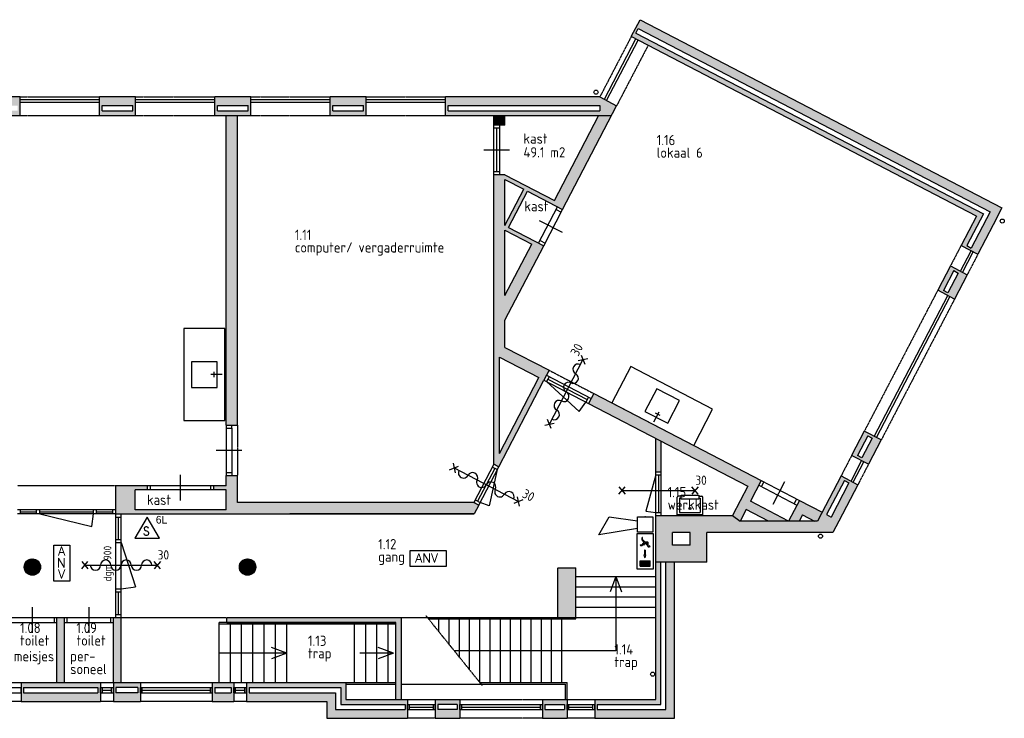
# Model space of a CAD drawing. Extents: x -405 to 650359, y -152298 to 34773.
# Tile 6 of 9: x 370602 to 389810, y -8781 to 4857. Entities that reach past the tile are written whole.
import ezdxf
from ezdxf.enums import TextEntityAlignment as Align

# ---------------------------------------------------------------- set-up
doc = ezdxf.new("R2010")
doc.units = 0
doc.header["$MEASUREMENT"] = 0
doc.linetypes.add('BORDER', pattern=[1.75, 0.5, -0.25, 0.5, -0.25, 0, -0.25])
doc.linetypes.add('DASHED', pattern=[0.75, 0.5, -0.25])
doc.layers.get('0').update_dxf_attribs({"linetype": 'CONTINUOUS'})
for name, color, linetype in [('04-Tekst', 2, 'CONTINUOUS'), ('09-Algemeen', 7, 'CONTINUOUS'), ('21-Buitenwanden', 3, 'CONTINUOUS'), ('22-Binnenwanden', 2, 'CONTINUOUS'), ('24-Trappen & hellingen', 1, 'CONTINUOUS'), ('31-Wandopeningen buiten', 2, 'CONTINUOUS'), ('32-Wandopeningen binnen', 2, 'CONTINUOUS'), ('63.2-CALAMITEITEN-DECENTRAAL', 6, 'CONTINUOUS'), ('65.1-BRAND', 6, 'CONTINUOUS'), ('65.13-BRANDBESTRIJDING', 6, 'CONTINUOUS'), ('73-Vaste keukenvoorzieningen', 1, 'CONTINUOUS'), ('74-Vaste sanitaire voorzieningen', 5, 'CONTINUOUS')]:
    doc.layers.add(name, color=color, linetype=linetype)
doc.styles.add('GBB_ISOP', font='b-gbp3.shx')
doc.styles.add('NOTATIONS', font='ROMANS.shx', dxfattribs={"width": 0.7})
doc.styles.add('ROMANS', font='ROMANS.shx', dxfattribs={"height": 350})
doc.styles.get("Standard").update_dxf_attribs({"font": 'iso.shx'})
doc.styles.add('Symbols', font='isocp.shx', dxfattribs={"height": 180})

# ---------------------------------------------------------------- blocks, each defined once
blk = doc.blocks.new('uitstort')
for p, q in [((-173, 385), (173, 385)), ((-173, 308), (-173, 385)), ((173, 385), (173, 308)), ((-250, 0), (-250, 346)), ((-173, 365), (-231, 365)), ((-202, 327), (-202, 48)), ((-173, 327), (-202, 327)), ((173, 308), (-173, 308)), ((173, 365), (231, 365)), ((173, 327), (202, 327)), ((202, 327), (202, 48)), ((250, 0), (250, 346)), ((250, 0), (-250, 0)), ((-202, 48), (202, 48))]:
    blk.add_line(p, q)
blk.add_circle((0, 125), 19.2)
for centre, start, end in [((-231, 346), 90, 180), ((231, 346), 0, 90)]:
    blk.add_arc(centre, 19.2, start, end)
blk = doc.blocks.new('Schuimblusser')
at = {"linetype": 'Continuous'}
for p, q in [((0, 416), (-240, 0)), ((240, 0), (0, 416)), ((-240, 0), (240, 0))]:
    blk.add_line(p, q, dxfattribs=at)
at = {"style": 'NOTATIONS', "width": 0.7}
blk.add_text('s', height=250, dxfattribs=at).set_placement((50, 58), align=Align.RIGHT)
at = {"linetype": 'Continuous', "style": 'GBB_ISOP'}
blk.add_attdef('XXX', (171, 288), '', height=150, dxfattribs=at)
blk = doc.blocks.new('006-slow-whoop')
for p, q in [((300, 75), (1050, 200)), ((1050, 200), (850, -150)), ((0, -150), (0, 150)), ((0, 150), (300, 150)), ((300, 150), (300, -150)), ((300, -150), (0, -150)), ((850, -150), (300, -75))]:
    blk.add_line(p, q)
blk.add_point((150, -150))
blk = doc.blocks.new('001-ionisatie-melder')
h = blk.add_hatch()
h.set_pattern_fill('ANSI31', color=256, scale=4, style=0)
h.set_pattern_definition([(45, (5552.104, -9054.936), (-8.980256, 8.980256), [])])
h.paths.add_polyline_path([(-160, 0, 1), (160, 0, 1)])
blk.add_circle((0, 0), 160)
blk = doc.blocks.new('011-noodarm(b)')
for p, q in [((0, 351), (314, 351)), ((0, -351), (0, 351)), ((314, 351), (314, -351)), ((314, -351), (0, -351))]:
    blk.add_line(p, q)
at = {"color": 2, "style": 'ROMANS'}
for s, p in [('A', (83, 147)), ('N', (63, -83)), ('V', (83, -302))]:
    blk.add_text(s, height=180, dxfattribs=at).set_placement(p)
at = {"color": 2, "style": 'Symbols'}
blk.add_attdef('groep', (350, -306), '', height=180, dxfattribs=at)
blk = doc.blocks.new('Zelfsl.WBDBO30')
at = {"layer": '65.1-BRAND', "linetype": 'Continuous'}
for p, q in [((-60, -72), (60, 72)), ((-60, 72), (60, -72)), ((0, 0), (1416, 0)), ((1476, 72), (1356, -72)), ((1476, -72), (1356, 72))]:
    blk.add_line(p, q, dxfattribs=at)
for centre, start, end in [((208, 0), 180, 0), ((408, 0), 0, 180), ((608, 0), 180, 0), ((608, 0), 180, 0), ((808, 0), 0, 180), ((1008, 0), 180, 0), ((1208, 0), 0, 180)]:
    blk.add_arc(centre, 100, start, end, dxfattribs=at)
blk.add_text('30', height=180, dxfattribs=at).set_placement((1421, 109))
blk = doc.blocks.new('010-noodarm(a)')
for p, q in [((-351, 0), (351, 0)), ((-351, -314), (-351, 0)), ((351, 0), (351, -314)), ((351, -314), (-351, -314))]:
    blk.add_line(p, q)
at = {"color": 2, "style": 'ROMANS'}
blk.add_text('ANV', height=180, dxfattribs=at).set_placement((-254, -239))
at = {"color": 2, "style": 'Symbols'}
blk.add_attdef('groep', text='', height=180, dxfattribs=at).set_placement((350, -492), align=Align.RIGHT)
blk = doc.blocks.new('WBDBO30')
at = {"layer": '65.1-BRAND', "linetype": 'Continuous'}
for p, q in [((-60, 72), (60, -72)), ((-60, -72), (60, 72)), ((0, 0), (1423, 0)), ((1483, -72), (1363, 72)), ((1483, 72), (1363, -72))]:
    blk.add_line(p, q, dxfattribs=at)
blk.add_text('30', height=180, dxfattribs=at).set_placement((1428, 109))
blk = doc.blocks.new('*X89')
at = {"color": 0}
for p, q in [((103634, 37187), (103700, 37253)), ((103634, 37194), (103693, 37253)), ((103634, 37201), (103686, 37253)), ((103634, 37208), (103679, 37253)), ((103634, 37215), (103672, 37253)), ((103634, 37222), (103665, 37253)), ((103634, 37229), (103658, 37253)), ((103634, 37237), (103651, 37253)), ((103634, 37244), (103643, 37253)), ((103634, 37251), (103636, 37253)), ((103634, 37180), (103704, 37250)), ((103704, 37180), (103634, 37250)), ((103634, 37173), (103704, 37243)), ((103704, 37173), (103634, 37243)), ((103634, 37166), (103704, 37236)), ((103704, 37166), (103634, 37236)), ((103634, 37159), (103704, 37229)), ((103704, 37159), (103634, 37229)), ((103634, 37152), (103704, 37222)), ((103704, 37152), (103634, 37222)), ((103634, 37145), (103704, 37215)), ((103704, 37145), (103634, 37215)), ((103704, 37138), (103634, 37208)), ((103634, 37138), (103704, 37207)), ((103704, 37131), (103634, 37201)), ((103634, 37130), (103704, 37200)), ((103703, 37124), (103634, 37194)), ((103696, 37124), (103634, 37186)), ((103689, 37124), (103634, 37179)), ((103682, 37124), (103634, 37172)), ((103675, 37124), (103634, 37165)), ((103668, 37124), (103634, 37158)), ((103661, 37124), (103634, 37151)), ((103654, 37124), (103634, 37144)), ((103647, 37124), (103634, 37137)), ((103635, 37124), (103704, 37193)), ((103704, 37187), (103638, 37253)), ((103642, 37124), (103704, 37186)), ((103704, 37194), (103645, 37253)), ((103649, 37124), (103704, 37179)), ((103704, 37201), (103652, 37253)), ((103656, 37124), (103704, 37172)), ((103704, 37208), (103659, 37253)), ((103663, 37124), (103704, 37165)), ((103704, 37216), (103666, 37253)), ((103670, 37124), (103704, 37158)), ((103704, 37223), (103673, 37253)), ((103677, 37124), (103704, 37151)), ((103704, 37230), (103680, 37253)), ((103684, 37124), (103704, 37144)), ((103704, 37237), (103687, 37253)), ((103691, 37124), (103704, 37137)), ((103704, 37244), (103694, 37253)), ((103704, 37251), (103701, 37253)), ((103639, 37124), (103634, 37130)), ((103698, 37124), (103704, 37130))]:
    blk.add_line(p, q, dxfattribs=at)
blk = doc.blocks.new('007-nooduit(b)')
for p, q in [((-351, 0), (351, 0)), ((-351, -314), (-351, 0)), ((351, 0), (351, -314)), ((-180, -157), (-231, -207)), ((-179, -174), (-223, -217)), ((-180, -107), (-180, -158)), ((-128, -216), (-179, -174)), ((-119, -99), (-171, -99)), ((-130, -109), (-171, -148)), ((-171, -113), (-171, -148)), ((-165, -160), (-171, -166)), ((-115, -213), (-171, -166)), ((-130, -109), (-166, -109)), ((-126, -192), (-165, -160)), ((-113, -110), (-158, -154)), ((-120, -185), (-158, -154)), ((-126, -192), (-120, -185)), ((-22, -158), (70, -158)), ((-22, -158), (-22, -171)), ((-22, -171), (70, -171)), ((70, -148), (126, -165)), ((70, -158), (70, -148)), ((70, -182), (126, -165)), ((70, -171), (70, -182)), ((292, -60), (187, -60)), ((187, -253), (187, -60)), ((292, -253), (292, -60)), ((351, -314), (-351, -314)), ((-223, -217), (-268, -217)), ((-231, -207), (-265, -207)), ((-128, -246), (-128, -216)), ((-115, -246), (-115, -213)), ((292, -253), (187, -253))]:
    blk.add_line(p, q)
blk.add_circle((-97, -86), 18.2)
for centre, radius, start, end in [((-171, -109), 9.8, 87.6002, 187.0059), ((-166, -114), 4.97, 79.8909, 185.3463), ((-117, -105), 6.37, 307.8987, 109.8739), ((-265, -212), 5.6, 93.1187, 241.5324), ((-121, -246), 6.53, 180, 0)]:
    blk.add_arc(centre, radius, start, end)
at = {"xscale": 1.5, "yscale": 1.5, "zscale": 1.5}
blk.add_blockref('*X89', (-155264, -55940), dxfattribs=at)
at = {"color": 2, "style": 'Symbols'}
blk.add_attdef('groep', text='', height=180, dxfattribs=at).set_placement((-411, -190), align=Align.RIGHT)

msp = doc.modelspace()

# ---------------------------------------------------------------- hatches: boundary and pattern name
at = {"layer": '21-Buitenwanden'}
h = msp.add_hatch(color=8, dxfattribs=at)
h.paths.add_polyline_path([(382704, 4857), (382533, 4529), (389266, 1024), (388966, 448), (389294, 277), (389594, 853), (389765, 1182)])
h.paths.add_polyline_path([(389535, 1109), (389166, 400), (389077, 446), (389401, 1067), (382624, 4595), (382670, 4683)], flags=16)
h = msp.add_hatch(color=8, dxfattribs=at)
h.paths.add_polyline_path([(370609, 3349), (369909, 3349), (369909, 2979), (370609, 2979)])
h.paths.add_polyline_path([(370559, 3179), (370559, 3079), (369959, 3079), (369959, 3179)], flags=16)
h = msp.add_hatch(color=8, dxfattribs=at)
h.paths.add_polyline_path([(372859, 3349), (372159, 3349), (372159, 2979), (372859, 2979)])
h.paths.add_polyline_path([(372809, 3179), (372809, 3079), (372209, 3079), (372209, 3179)], flags=16)
h = msp.add_hatch(color=8, dxfattribs=at)
h.paths.add_polyline_path([(375109, 3349), (374409, 3349), (374409, 2979), (375109, 2979)])
h.paths.add_polyline_path([(375059, 3179), (375059, 3079), (374459, 3079), (374459, 3179)], flags=16)
h = msp.add_hatch(color=8, dxfattribs=at)
h.paths.add_polyline_path([(377359, 3349), (376659, 3349), (376659, 2979), (377359, 2979)])
h.paths.add_polyline_path([(377309, 3179), (377309, 3079), (376709, 3079), (376709, 3179)], flags=16)
h = msp.add_hatch(color=8, dxfattribs=at)
h.paths.add_polyline_path([(378909, 3349), (378909, 2979), (382144, 2979), (382247, 3178), (381919, 3349)])
h.paths.add_polyline_path([(381922, 3179), (381922, 3079), (378959, 3079), (378959, 3179)], flags=16)
h = msp.add_hatch(color=8, dxfattribs=at)
h.paths.add_polyline_path([(388758, 49), (388511, -426), (388839, -597), (389086, -122)])
h.paths.add_polyline_path([(388823, -42), (388912, -88), (388711, -474), (388623, -428)], flags=16)
h = msp.add_hatch(color=8, dxfattribs=at)
h.paths.add_polyline_path([(387408, -3347), (387079, -3176), (386832, -3650), (387160, -3821)])
h.paths.add_polyline_path([(387033, -3698), (386944, -3652), (387145, -3266), (387234, -3312)], flags=16)
h = msp.add_hatch(color=8, dxfattribs=at)
h.paths.add_polyline_path([(384009, -5151), (386468, -5151), (386583, -4930), (386953, -4220), (386625, -4049), (386166, -4931), (384655, -4931), (384509, -4821), (383009, -4821), (383009, -5731), (384009, -5731)])
h.paths.add_polyline_path([(383679, -5401), (383339, -5401), (383339, -5151), (383679, -5151)], flags=16)
h.paths.add_polyline_path([(386344, -4805), (386690, -4140), (386779, -4186), (386433, -4851)], flags=16)
msp.add_hatch(color=8, dxfattribs=at).paths.add_polyline_path([(383379, -5731), (383209, -5731), (383209, -8611), (381869, -8611), (381869, -8511), (383109, -8511), (383109, -5731), (383009, -5731), (383009, -8411), (381819, -8411), (381819, -8781), (383379, -8781)])
h = msp.add_hatch(color=8, dxfattribs=at)
h.paths.add_polyline_path([(372179, -8081), (370629, -8081), (370629, -8451), (372179, -8451)])
h.paths.add_polyline_path([(370679, -8281), (370679, -8181), (372129, -8181), (372129, -8281)], flags=16)
h = msp.add_hatch(color=8, dxfattribs=at)
h.paths.add_polyline_path([(372957, -8081), (372429, -8081), (372429, -8451), (372957, -8451)])
h.paths.add_polyline_path([(372479, -8281), (372479, -8181), (372907, -8181), (372907, -8281)], flags=16)
h = msp.add_hatch(color=8, dxfattribs=at)
h.paths.add_polyline_path([(374779, -8081), (374357, -8081), (374357, -8451), (374779, -8451)])
h.paths.add_polyline_path([(374407, -8281), (374407, -8181), (374729, -8181), (374729, -8281)], flags=16)
h = msp.add_hatch(color=8, dxfattribs=at)
h.paths.add_polyline_path([(378169, -8411), (376964, -8411), (376964, -8081), (375029, -8081), (375029, -8451), (376594, -8451), (376594, -8781), (378169, -8781)])
h.paths.add_polyline_path([(376764, -8611), (376764, -8281), (375079, -8281), (375079, -8181), (376864, -8181), (376864, -8511), (378119, -8511), (378119, -8611)], flags=16)
h = msp.add_hatch(color=8, dxfattribs=at)
h.paths.add_polyline_path([(379189, -8411), (378709, -8411), (378709, -8781), (379189, -8781)])
h.paths.add_polyline_path([(379139, -8611), (378759, -8611), (378759, -8511), (379139, -8511)], flags=16)
h = msp.add_hatch(color=8, dxfattribs=at)
h.paths.add_polyline_path([(381279, -8781), (381279, -8411), (380799, -8411), (380799, -8781)])
h.paths.add_polyline_path([(380849, -8611), (380849, -8511), (381229, -8511), (381229, -8611)], flags=16)
at = {"layer": '22-Binnenwanden'}
for points in [[(374849, 2979), (374629, 2979), (374629, -3056), (374849, -3056)], [(380069, 2979), (379849, 2979), (379849, 2799), (380069, 2799)], [(381802, -2441), (381701, -2636), (384805, -4252), (384509, -4821), (384655, -4931), (384774, -4703), (385212, -4931), (385602, -4931), (384857, -4543), (385067, -4140)], [(383119, -3375), (383009, -3317), (383009, -3971), (383119, -3971)], [(379469, -4791), (379557, -4622), (379459, -4571), (374849, -4571), (374849, -4041), (374629, -4041), (374629, -4241), (374392, -4241), (374392, -4321), (374629, -4321), (374629, -4711), (372854, -4711), (372854, -4321), (373092, -4321), (373092, -4241), (372479, -4241), (372479, -4791)], [(385812, -4528), (385710, -4723), (385602, -4931), (385805, -4931), (385870, -4806), (386109, -4931), (386166, -4931), (386255, -4759)], [(381450, -5846), (381100, -5846), (381100, -6811), (381450, -6811)], [(371329, -8081), (371479, -8081), (371479, -6811), (371329, -6811)], [(372429, -8081), (372579, -8081), (372579, -6811), (372429, -6811)], [(377939, -6911), (377939, -8411), (378049, -8411), (378049, -6811), (374644, -6811), (374644, -6911)]]:
    msp.add_hatch(color=8, dxfattribs=at).paths.add_polyline_path(points)
h = msp.add_hatch(color=8, dxfattribs=at)
h.paths.add_polyline_path([(380824, 444), (380140, 800), (380510, 1510), (381193, 1154), (382144, 2979), (381896, 2979), (381035, 1326), (380069, 1829), (379849, 1829), (379849, -3822), (379947, -3873), (380827, -2181), (380929, -1986), (380069, -1539), (380069, -1006)])
h.paths.add_polyline_path([(380069, -530), (380069, 747), (380592, 475)], flags=16)
h.paths.add_polyline_path([(379959, -1730), (380730, -2131), (379959, -3611)], flags=16)
h.paths.add_polyline_path([(380069, 837), (380069, 1739), (380439, 1547)], flags=16)

# ---------------------------------------------------------------- linework, layer by layer
at = {"layer": '09-Algemeen'}
for centre in [(381844, 3442), (389770, 926), (386224, -5225), (382949, -7919)]:
    msp.add_circle(centre, 40, dxfattribs=at)
at = {"layer": '21-Buitenwanden'}
for p, q in [((382533, 4529), (382704, 4857)), ((382704, 4857), (389765, 1182)), ((382624, 4595), (382670, 4683)), ((382670, 4683), (389535, 1109)), ((389266, 1024), (382533, 4529)), ((382624, 4595), (389401, 1067)), ((370609, 3349), (369909, 3349)), ((370609, 2979), (370609, 3349)), ((372859, 3349), (372159, 3349)), ((372159, 2979), (372159, 3349)), ((372859, 2979), (372859, 3349)), ((374409, 2979), (374409, 3349)), ((375109, 3349), (374409, 3349)), ((375109, 2979), (375109, 3349)), ((377359, 3349), (376659, 3349)), ((376659, 2979), (376659, 3349)), ((377359, 2979), (377359, 3349)), ((381919, 3349), (378909, 3349)), ((378909, 2979), (378909, 3349)), ((381919, 3349), (382247, 3178)), ((372209, 3179), (372809, 3179)), ((372209, 3079), (372209, 3179)), ((372209, 3079), (372809, 3079)), ((372809, 3079), (372809, 3179)), ((374459, 3179), (375059, 3179)), ((374459, 3079), (374459, 3179)), ((374459, 3079), (375059, 3079)), ((375059, 3079), (375059, 3179)), ((376709, 3179), (377309, 3179)), ((376709, 3079), (376709, 3179)), ((376709, 3079), (377309, 3079)), ((377309, 3079), (377309, 3179)), ((378959, 3179), (381922, 3179)), ((378959, 3079), (378959, 3179)), ((378959, 3079), (381922, 3079)), ((381922, 3179), (381922, 3079)), ((370609, 2979), (369909, 2979)), ((372859, 2979), (372159, 2979)), ((375109, 2979), (374409, 2979)), ((377359, 2979), (376659, 2979)), ((382144, 2979), (378909, 2979)), ((389765, 1182), (389594, 853)), ((389266, 1024), (388966, 448)), ((389401, 1067), (389077, 446)), ((389535, 1109), (389166, 400)), ((389594, 853), (389294, 277)), ((388966, 448), (389294, 277)), ((389077, 446), (389166, 400)), ((388758, 49), (388511, -426)), ((388758, 49), (389086, -122)), ((388823, -42), (388623, -428)), ((388912, -88), (388711, -474)), ((388823, -42), (388912, -88)), ((389086, -122), (388839, -597)), ((388839, -597), (388511, -426)), ((388711, -474), (388623, -428)), ((387079, -3176), (386832, -3650)), ((387408, -3347), (387079, -3176)), ((387145, -3266), (386944, -3652)), ((387234, -3312), (387033, -3698)), ((387145, -3266), (387234, -3312)), ((387408, -3347), (387160, -3821)), ((387160, -3821), (386832, -3650)), ((387033, -3698), (386944, -3652)), ((386625, -4049), (386166, -4931)), ((386690, -4140), (386344, -4805)), ((386779, -4186), (386433, -4851)), ((386953, -4220), (386583, -4930)), ((386625, -4049), (386953, -4220)), ((386690, -4140), (386779, -4186)), ((383009, -8411), (383009, -4821)), ((383009, -4821), (384509, -4821)), ((384509, -4821), (384655, -4931)), ((386166, -4931), (384655, -4931)), ((386344, -4805), (386433, -4851)), ((386583, -4930), (386468, -5151)), ((383679, -5151), (383339, -5151)), ((383339, -5401), (383339, -5151)), ((383679, -5401), (383679, -5151)), ((386468, -5151), (384009, -5151)), ((384009, -5731), (384009, -5151)), ((383679, -5401), (383339, -5401)), ((384009, -5731), (383009, -5731)), ((383109, -8511), (383109, -5731)), ((383209, -8611), (383209, -5731)), ((383379, -8781), (383379, -5731)), ((370629, -8081), (372179, -8081)), ((370629, -8081), (372179, -8081)), ((370629, -8081), (370629, -8451)), ((370679, -8181), (372129, -8181)), ((370679, -8181), (370679, -8281)), ((372129, -8181), (372129, -8281)), ((372179, -8081), (372179, -8451)), ((372429, -8081), (372957, -8081)), ((372429, -8081), (372429, -8451)), ((372907, -8181), (372479, -8181)), ((372479, -8181), (372479, -8281)), ((372907, -8181), (372907, -8281)), ((372957, -8081), (372957, -8451)), ((374357, -8081), (374779, -8081)), ((374357, -8081), (374357, -8451)), ((374407, -8181), (374729, -8181)), ((374407, -8181), (374407, -8281)), ((374729, -8181), (374729, -8281)), ((374779, -8081), (374779, -8451)), ((375029, -8081), (376964, -8081)), ((375029, -8081), (375029, -8451)), ((375079, -8181), (376864, -8181)), ((375079, -8181), (375079, -8281)), ((376864, -8181), (376864, -8511)), ((376964, -8081), (376964, -8411)), ((370629, -8451), (372179, -8451)), ((370629, -8451), (372179, -8451)), ((370679, -8281), (372129, -8281)), ((372429, -8451), (372957, -8451)), ((372907, -8281), (372479, -8281)), ((374357, -8451), (374779, -8451)), ((374407, -8281), (374729, -8281)), ((375029, -8451), (376594, -8451)), ((375079, -8281), (376764, -8281)), ((376594, -8451), (376594, -8781)), ((376764, -8281), (376764, -8611)), ((376964, -8411), (378169, -8411)), ((378169, -8411), (378169, -8781)), ((378709, -8411), (379189, -8411)), ((378709, -8411), (378709, -8781)), ((379189, -8411), (379189, -8781)), ((380799, -8411), (381279, -8411)), ((380799, -8411), (380799, -8781)), ((381279, -8411), (381279, -8781)), ((381819, -8411), (383009, -8411)), ((381819, -8411), (381819, -8781)), ((376764, -8611), (378119, -8611)), ((376864, -8511), (378119, -8511)), ((378119, -8511), (378119, -8611)), ((379139, -8511), (378759, -8511)), ((378759, -8511), (378759, -8611)), ((379139, -8611), (378759, -8611)), ((379139, -8511), (379139, -8611)), ((380849, -8511), (381229, -8511)), ((380849, -8511), (380849, -8611)), ((380849, -8611), (381229, -8611)), ((381229, -8511), (381229, -8611)), ((381869, -8511), (383109, -8511)), ((381869, -8511), (381869, -8611)), ((381869, -8611), (383209, -8611)), ((376594, -8781), (378169, -8781)), ((378709, -8781), (379189, -8781)), ((380799, -8781), (381279, -8781)), ((381819, -8781), (383379, -8781))]:
    msp.add_line(p, q, dxfattribs=at)
at = {"layer": '21-Buitenwanden', "color": 8, "linetype": 'DASHED'}
for p, q in [((382533, 4529), (381919, 3349)), ((382862, 4358), (382247, 3178)), ((370609, 3349), (372159, 3349)), ((372859, 3349), (374409, 3349)), ((375109, 3349), (376659, 3349)), ((377359, 3349), (378909, 3349)), ((372159, 2979), (370609, 2979)), ((374409, 2979), (372859, 2979)), ((376659, 2979), (375109, 2979)), ((378909, 2979), (377359, 2979)), ((388966, 448), (388758, 49)), ((389294, 277), (389086, -122)), ((388511, -426), (387079, -3176)), ((388839, -597), (387408, -3347)), ((386832, -3650), (386625, -4049)), ((387160, -3821), (386953, -4220)), ((370379, -8081), (370629, -8081)), ((372179, -8081), (372429, -8081)), ((372957, -8081), (374357, -8081)), ((374779, -8081), (375029, -8081)), ((370629, -8451), (370379, -8451)), ((372429, -8451), (372179, -8451)), ((374357, -8451), (372957, -8451)), ((375029, -8451), (374779, -8451)), ((378169, -8411), (378709, -8411)), ((379189, -8411), (380799, -8411)), ((381279, -8411), (381819, -8411)), ((378709, -8781), (378169, -8781)), ((380799, -8781), (379189, -8781)), ((381819, -8781), (381279, -8781))]:
    msp.add_line(p, q, dxfattribs=at)
at = {"layer": '22-Binnenwanden'}
for p, q in [((381193, 1154), (382247, 3178)), ((374629, -3056), (374629, 2979)), ((374849, -3056), (374849, 2979)), ((379849, -3822), (379849, 2979)), ((380069, 2799), (380069, 2979)), ((381035, 1326), (381896, 2979)), ((380069, 837), (380069, 1739)), ((380069, -530), (380069, 747)), ((380069, -530), (380592, 475)), ((380069, -1006), (380824, 444)), ((380069, -1539), (380069, -1006)), ((380069, -1539), (380929, -1986)), ((379959, -1730), (380730, -2131)), ((379959, -3611), (379959, -1730)), ((379947, -3873), (380827, -2181)), ((379959, -3611), (380730, -2131)), ((381802, -2441), (385067, -4140)), ((381701, -2636), (384805, -4252)), ((383009, -4821), (383009, -3317)), ((383119, -4821), (383119, -3375)), ((379849, -3822), (379459, -4571)), ((374629, -4241), (374629, -4041)), ((374849, -4571), (374849, -4041)), ((385067, -4140), (384857, -4543)), ((374629, -4241), (372479, -4241)), ((372479, -4791), (372479, -4241)), ((372854, -4711), (372854, -4321)), ((374629, -4321), (372854, -4321)), ((374629, -4711), (374629, -4321)), ((384805, -4252), (384509, -4821)), ((379459, -4571), (374849, -4571)), ((385812, -4528), (385710, -4723)), ((385758, -4501), (385712, -4589)), ((385812, -4528), (386255, -4759)), ((372479, -6811), (372479, -4791)), ((372479, -4791), (379469, -4791)), ((372579, -6811), (372579, -4791)), ((374629, -4711), (372854, -4711)), ((379557, -4622), (379469, -4791)), ((384774, -4703), (384655, -4931)), ((385710, -4723), (385602, -4931)), ((385870, -4806), (385805, -4931)), ((385870, -4806), (386109, -4931)), ((381100, -6811), (381100, -5846)), ((381104, -5846), (381450, -5846)), ((381450, -6811), (381450, -5846)), ((371329, -8081), (371329, -6811)), ((371329, -6811), (371479, -6811)), ((371479, -8081), (371479, -6811)), ((372429, -8081), (372429, -6811)), ((372429, -6811), (372579, -6811)), ((372579, -8081), (372579, -6811)), ((374644, -6811), (378049, -6811)), ((377939, -8411), (377939, -6911)), ((378049, -8411), (378049, -6811)), ((381100, -6811), (381450, -6811))]:
    msp.add_line(p, q, dxfattribs=at)
at = {"layer": '22-Binnenwanden', "color": 8, "linetype": 'DASHED'}
for p, q in [((380929, -1986), (381802, -2441)), ((374849, -3056), (374849, -4041)), ((372479, -4241), (370559, -4241)), ((372579, -6811), (374629, -6811))]:
    msp.add_line(p, q, dxfattribs=at)
at = {"layer": '24-Trappen & hellingen'}
for p, q in [((381450, -6011), (383009, -6011)), ((382230, -6011), (382120, -6311)), ((382230, -6011), (382230, -7461)), ((382230, -6011), (382340, -6311)), ((381450, -6211), (383009, -6211)), ((381450, -6411), (383009, -6411)), ((381450, -6611), (383009, -6611)), ((374492, -8081), (374492, -6911)), ((377939, -6911), (374492, -6911)), ((378049, -6811), (381450, -6811)), ((378579, -6841), (381450, -6841)), ((378779, -7089), (378779, -6841)), ((378979, -7337), (378979, -6841)), ((379179, -7585), (379179, -6841)), ((379379, -7833), (379379, -6841)), ((379579, -8081), (379579, -6841)), ((379779, -8081), (379779, -6841)), ((379979, -8081), (379979, -6841)), ((380179, -8081), (380179, -6841)), ((380379, -8081), (380379, -6841)), ((380579, -8081), (380579, -6841)), ((380779, -8081), (380779, -6841)), ((380979, -8081), (380979, -6841)), ((381179, -8081), (381179, -6841)), ((381450, -6841), (381450, -6811)), ((381450, -6811), (383009, -6811)), ((377939, -6941), (374492, -6941)), ((374712, -8081), (374712, -6941)), ((374932, -8081), (374932, -6941)), ((375152, -8081), (375152, -6941)), ((375372, -8081), (375372, -6941)), ((375592, -8081), (375592, -6941)), ((375812, -8081), (375812, -6941)), ((377132, -8081), (377132, -6941)), ((377352, -8081), (377352, -6941)), ((377572, -8081), (377572, -6941)), ((377792, -8081), (377792, -6941)), ((375812, -7511), (375512, -7401)), ((377895, -7511), (377595, -7401)), ((382230, -7461), (379079, -7461)), ((375812, -7511), (374497, -7511)), ((375812, -7511), (375512, -7621)), ((377895, -7511), (377235, -7511)), ((377895, -7511), (377595, -7621)), ((376964, -8081), (377939, -8081)), ((376964, -8111), (377939, -8111)), ((378049, -8111), (381249, -8111)), ((379579, -8081), (381279, -8081)), ((381249, -8411), (381249, -8111)), ((381279, -8411), (381279, -8081))]:
    msp.add_line(p, q, dxfattribs=at)
at = {"layer": '24-Trappen & hellingen', "linetype": 'BORDER', "ltscale": 2}
msp.add_line((379629, -8143), (378529, -6779), dxfattribs=at)
at = {"layer": '31-Wandopeningen buiten'}
for p, q in [((382008, 3303), (382622, 4483)), ((382052, 3280), (382666, 4460)), ((370609, 3299), (372159, 3299)), ((372859, 3299), (374409, 3299)), ((375109, 3299), (376659, 3299)), ((377359, 3299), (378909, 3299)), ((370609, 3249), (372159, 3249)), ((372859, 3249), (374409, 3249)), ((375109, 3249), (376659, 3249)), ((377359, 3249), (378909, 3249)), ((388953, -53), (389161, 346)), ((388997, -76), (389205, 323)), ((387274, -3277), (388706, -528)), ((387319, -3300), (388750, -551)), ((386820, -4151), (387027, -3752)), ((386864, -4174), (387072, -3775)), ((370379, -8181), (370629, -8181)), ((370629, -8281), (370629, -8181)), ((372179, -8181), (372429, -8181)), ((372179, -8281), (372179, -8181)), ((372214, -8281), (372214, -8181)), ((372214, -8231), (372394, -8231)), ((372394, -8281), (372394, -8181)), ((372429, -8281), (372429, -8181)), ((372957, -8181), (374357, -8181)), ((372957, -8281), (372957, -8181)), ((372992, -8281), (372992, -8181)), ((372992, -8231), (374322, -8231)), ((374322, -8281), (374322, -8181)), ((374357, -8281), (374357, -8181)), ((374779, -8181), (375029, -8181)), ((374779, -8281), (374779, -8181)), ((374814, -8281), (374814, -8181)), ((374814, -8231), (374994, -8231)), ((374994, -8281), (374994, -8181)), ((375029, -8281), (375029, -8181)), ((370379, -8281), (370629, -8281)), ((372179, -8281), (372429, -8281)), ((372957, -8281), (374357, -8281)), ((374779, -8281), (375029, -8281)), ((378169, -8511), (378709, -8511)), ((378169, -8611), (378169, -8511)), ((378169, -8611), (378709, -8611)), ((378204, -8611), (378204, -8511)), ((378204, -8561), (378674, -8561)), ((378674, -8611), (378674, -8511)), ((378709, -8611), (378709, -8511)), ((379189, -8511), (380799, -8511)), ((379189, -8611), (379189, -8511)), ((379189, -8611), (380799, -8611)), ((379224, -8611), (379224, -8511)), ((379224, -8561), (380764, -8561)), ((380764, -8611), (380764, -8511)), ((380799, -8611), (380799, -8511)), ((381279, -8511), (381819, -8511)), ((381279, -8611), (381279, -8511)), ((381279, -8611), (381819, -8611)), ((381314, -8611), (381314, -8511)), ((381314, -8561), (381784, -8561)), ((381784, -8611), (381784, -8511)), ((381819, -8611), (381819, -8511))]:
    msp.add_line(p, q, dxfattribs=at)
at = {"layer": '32-Wandopeningen binnen'}
for p, q in [((380069, 2799), (379849, 2799)), ((379959, 2739), (379849, 2739)), ((379904, 2739), (379904, 1889)), ((379959, 2799), (379959, 1829)), ((379654, 2314), (380154, 2314)), ((379959, 1889), (379849, 1889)), ((380069, 1829), (379849, 1829)), ((380069, 1829), (381035, 1326)), ((380069, 1739), (380439, 1547)), ((380069, 837), (380439, 1547)), ((380140, 800), (380510, 1510)), ((380510, 1510), (381193, 1154)), ((380726, 495), (381096, 1205)), ((380824, 444), (381193, 1154)), ((381068, 1151), (381166, 1101)), ((380140, 800), (380824, 444)), ((380739, 939), (381182, 709)), ((380069, 747), (380592, 475)), ((380754, 548), (380852, 497)), ((380929, -1986), (380827, -2182)), ((380878, -2084), (381752, -2539)), ((380931, -2112), (380880, -2209)), ((380827, -2182), (381701, -2636)), ((380880, -2209), (381518, -2794)), ((380906, -2160), (381673, -2560)), ((381802, -2441), (381701, -2636)), ((381518, -2794), (381648, -2609)), ((381698, -2511), (381648, -2609)), ((374629, -3056), (374849, -3056)), ((374629, -3056), (374629, -3116)), ((374739, -3116), (374739, -3056)), ((374629, -3116), (374739, -3116)), ((374629, -3116), (374629, -3981)), ((374739, -3116), (374739, -3981)), ((374434, -3548), (374934, -3548)), ((379849, -3822), (379947, -3873)), ((379947, -3873), (379849, -3822)), ((373742, -4531), (373742, -4031)), ((374629, -3981), (374739, -3981)), ((374629, -3981), (374629, -4041)), ((374739, -3981), (374739, -4041)), ((379870, -3901), (379536, -4543)), ((379557, -4622), (379947, -3873)), ((379919, -3926), (379762, -4633)), ((379919, -3926), (379821, -3875)), ((383009, -4031), (382820, -4736)), ((383009, -3971), (383119, -3971)), ((383009, -4031), (383119, -4031)), ((383064, -4031), (383064, -4761)), ((374629, -4041), (374849, -4041)), ((385067, -4140), (385812, -4528)), ((385074, -4257), (385120, -4168)), ((385299, -4603), (385530, -4159)), ((373092, -4321), (373092, -4241)), ((373152, -4321), (373152, -4241)), ((374332, -4321), (374332, -4241)), ((374392, -4321), (374392, -4241)), ((385020, -4229), (385765, -4617)), ((379557, -4622), (379459, -4571)), ((379459, -4571), (379557, -4622)), ((379487, -4518), (379585, -4568)), ((379762, -4633), (379585, -4568)), ((385602, -4931), (384857, -4543)), ((372479, -4711), (370559, -4711)), ((372479, -4791), (370559, -4791)), ((370619, -4791), (370619, -4711)), ((370619, -4751), (370932, -4751)), ((370932, -4791), (370932, -4711)), ((370992, -4791), (370992, -4711)), ((370992, -4751), (372042, -4751)), ((370992, -4791), (372009, -5039)), ((372009, -5039), (372042, -4791)), ((372042, -4791), (372042, -4711)), ((372102, -4791), (372102, -4711)), ((372102, -4751), (372419, -4751)), ((372419, -4791), (372419, -4711)), ((372479, -4791), (372479, -4711)), ((379469, -4791), (375869, -4791)), ((382820, -4736), (383009, -4761)), ((383009, -4761), (383119, -4761)), ((385212, -4931), (384774, -4703)), ((372479, -4851), (372579, -4851)), ((372529, -5291), (372529, -4851)), ((383009, -4821), (383119, -4821)), ((372479, -5291), (372579, -5291)), ((372479, -5351), (372579, -5351)), ((372579, -5351), (372864, -6213)), ((372479, -6251), (372579, -6251)), ((372479, -6311), (372579, -6311)), ((372529, -6751), (372529, -6311)), ((372579, -6251), (372864, -6213)), ((370854, -7111), (370854, -6611)), ((371954, -7111), (371954, -6611)), ((370379, -6811), (371329, -6811)), ((370379, -6911), (371329, -6911)), ((371279, -6911), (371279, -6811)), ((371479, -6811), (372429, -6811)), ((371479, -6911), (372429, -6911)), ((371529, -6911), (371529, -6811)), ((372379, -6911), (372379, -6811)), ((372479, -6751), (372579, -6751)), ((374644, -6911), (374644, -6811)), ((374644, -6911), (377939, -6911))]:
    msp.add_line(p, q, dxfattribs=at)
at = {"layer": '73-Vaste keukenvoorzieningen'}
for p, q in [((374552, -2070), (374329, -2070)), ((374386, -2020), (374386, -2120)), ((382975, -2995), (383078, -2798)), ((383096, -2871), (383007, -2824))]:
    msp.add_line(p, q, dxfattribs=at)
for points in [[(373802, -2970), (374602, -2970), (374602, -1170), (373802, -1170)], [(373952, -2320), (374452, -2320), (374452, -1820), (373952, -1820)], [(382523, -1914), (382153, -2624), (383750, -3455), (384119, -2745)], [(383030, -2347), (382799, -2791), (383243, -3022), (383474, -2578)]]:
    msp.add_lwpolyline(points, close=True, dxfattribs=at)

# ---------------------------------------------------------------- block references
at = {"layer": '63.2-CALAMITEITEN-DECENTRAAL', "rotation": 270}
msp.add_blockref('007-nooduit(b)', (382961, -5521), dxfattribs=at)
at = {"layer": '63.2-CALAMITEITEN-DECENTRAAL'}
for name, p in [('011-noodarm(b)', (371266, -5752)), ('010-noodarm(a)', (378570, -5503))]:
    msp.add_blockref(name, p, dxfattribs=at)
at = {"layer": '65.1-BRAND'}
for name, p, rotation in [('Zelfsl.WBDBO30', (380937, -3037), 62.49999999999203), ('Zelfsl.WBDBO30', (379075, -3894), 332.4596964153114), ('006-slow-whoop', (382951, -4998), 180)]:
    msp.add_blockref(name, p, dxfattribs=dict(at, rotation=rotation))
for name, p in [('WBDBO30', (382353, -4332)), ('Zelfsl.WBDBO30', (371871, -5790))]:
    msp.add_blockref(name, p, dxfattribs=at)
at = {"layer": '65.1-BRAND', "color": 4}
for p in [(370849, -5828), (375047, -5828)]:
    msp.add_blockref('001-ionisatie-melder', p, dxfattribs=at)
at = {"layer": '65.13-BRANDBESTRIJDING'}
msp.add_blockref('Schuimblusser', (373087, -5267), dxfattribs=at).add_auto_attribs({'XXX': '6L'})
at = {"layer": '74-Vaste sanitaire voorzieningen'}
msp.add_blockref('uitstort', (383678, -4808), dxfattribs=at)

# ---------------------------------------------------------------- texts
at = {"layer": '04-Tekst'}
for s, p in [('kast', (380429, 2436)), ('1.16', (383029, 2407)), ('49.1 m2', (380429, 2168)), ('lokaal 6', (383029, 2162)), ('kast', (380447, 1116)), ('1.11', (375970, 557)), ('computer/ vergaderruimte', (375970, 312)), ('kast', (373084, -4615)), ('1.15', (383242, -4465)), ('werkkast', (383242, -4710)), ('1.12', (377595, -5481)), ('gang', (377595, -5726)), ('1.08', (370609, -7116)), ('1.09', (371709, -7116)), ('toilet', (370609, -7361)), ('toilet', (371709, -7361)), ('1.13', (376226, -7367)), ('meisjes', (370486, -7668)), ('trap', (376226, -7612)), ('1.14', (382202, -7535)), ('per-', (371586, -7668)), ('trap', (382202, -7780)), ('soneel', (371586, -7919))]:
    msp.add_text(s, height=200, dxfattribs=at).set_placement(p)
msp.add_text('dgm 900', height=150, rotation=90, dxfattribs=at).set_placement((372390, -6108))

doc.saveas('drawing.dxf')
